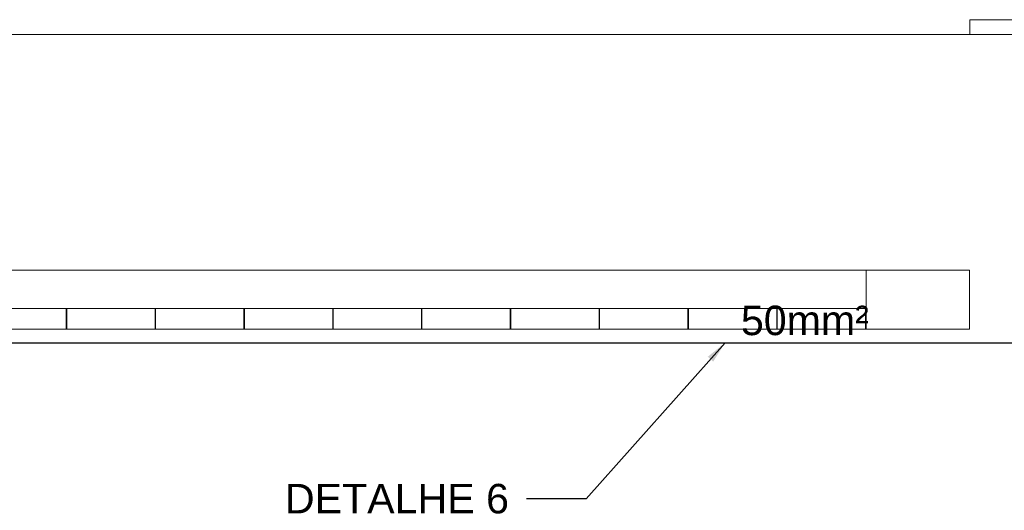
# Model space of a CAD drawing. Header units: millimetres. Extents: x 659 to 1031, y -73 to 11.
# Tile 7 of 141: x 713.56 to 720.25, y -59.33 to -56. Entities that reach past the tile are written whole.
import ezdxf

# ---------------------------------------------------------------- set-up
doc = ezdxf.new("R2010")
doc.units = ezdxf.units.MM
doc.header["$MEASUREMENT"] = 0
doc.linetypes.add('NULL', pattern=[0])
for name, color, linetype, lineweight in [('Cotas', 1, 'Continuous', 0), ('IFC-Janela-Contorno', 142, 'Continuous', 5), ('IFC-Laje-Contorno', 134, 'Continuous', 5), ('IFC-Parede padrão-Contorno', 44, 'Continuous', 5), ('PR-Condutos 50mm²', 30, 'Continuous', 25), ('PR-Textos conduto', 7, 'Continuous', 9), ('Textos', 7, 'Continuous', 9)]:
    doc.layers.add(name, color=color, linetype=linetype, lineweight=lineweight)
doc.styles.add('Arial', font='arial.ttf')
doc.dimstyles.get("Standard").update_dxf_attribs({"dimtxt": 0.18, "dimasz": 0.18, "dimexe": 0.18, "dimexo": 0.0625, "dimgap": 0.09, "dimtad": 0, "dimtih": 1, "dimtoh": 1, "dimdec": 4, "dimzin": 0, "dimdsep": 46, "dimtxsty": 'Standard', "dimcen": 0.09, "dimadec": 0, "dimazin": 0, "dimtfac": 1, "dimtdec": 4, "dimtofl": 0, "dimtmove": 0, "dimatfit": 3, "dimfxl": 1, "dimtolj": 1, "dimtzin": 0, "dimarcsym": 0})

msp = doc.modelspace()

# ---------------------------------------------------------------- linework, layer by layer
at = {"layer": 'IFC-Janela-Contorno', "color": 8, "lineweight": 5}
for p, q in [((720.0119, -55.9986), (724.4119, -55.9986)), ((720.0119, -56.0986), (720.0119, -55.9986)), ((720.0119, -56.0986), (724.4119, -56.0986)), ((713.2756, -57.9586), (713.8756, -57.9586)), ((713.8756, -57.9586), (713.877, -57.9586)), ((713.8756, -58.0986), (713.8756, -57.9586)), ((713.877, -57.9586), (713.8788, -57.9586)), ((713.8788, -57.9586), (714.4788, -57.9586)), ((713.8788, -58.0986), (713.8788, -57.9586)), ((714.4788, -57.9586), (714.4805, -57.9586)), ((714.4788, -58.0986), (714.4788, -57.9586)), ((714.4805, -57.9586), (714.4819, -57.9586)), ((714.4819, -57.9586), (715.0819, -57.9586)), ((714.4819, -58.0986), (714.4819, -57.9586)), ((715.0819, -57.9586), (715.0833, -57.9586)), ((715.0819, -58.0986), (715.0819, -57.9586)), ((715.0833, -57.9586), (715.0851, -57.9586)), ((715.0851, -57.9586), (715.6851, -57.9586)), ((715.0851, -58.0986), (715.0851, -57.9586)), ((715.6851, -57.9586), (715.6866, -57.9586)), ((715.6851, -58.0986), (715.6851, -57.9586)), ((715.6866, -57.9586), (715.6883, -57.9586)), ((715.6883, -57.9586), (716.2883, -57.9586)), ((715.6883, -58.0986), (715.6883, -57.9586)), ((716.2883, -57.9586), (716.2897, -57.9586)), ((716.2883, -58.0986), (716.2883, -57.9586)), ((716.2897, -57.9586), (716.2915, -57.9586)), ((716.2915, -57.9586), (716.8915, -57.9586)), ((716.2915, -58.0986), (716.2915, -57.9586)), ((716.8915, -57.9586), (716.8929, -57.9586)), ((716.8915, -58.0986), (716.8915, -57.9586)), ((716.8929, -57.9586), (716.8947, -57.9586)), ((716.8947, -57.9586), (717.4947, -57.9586)), ((716.8947, -58.0986), (716.8947, -57.9586)), ((717.4947, -57.9586), (717.4961, -57.9586)), ((717.4947, -58.0986), (717.4947, -57.9586)), ((717.4961, -57.9586), (717.4979, -57.9586)), ((717.4979, -57.9586), (718.0979, -57.9586)), ((717.4979, -58.0986), (717.4979, -57.9586)), ((718.0979, -57.9586), (718.0993, -57.9586)), ((718.0979, -58.0986), (718.0979, -57.9586)), ((718.0993, -57.9586), (718.101, -57.9586)), ((718.101, -57.9586), (718.701, -57.9586)), ((718.101, -58.0986), (718.101, -57.9586)), ((718.701, -57.9586), (718.7024, -57.9586)), ((718.701, -58.0986), (718.701, -57.9586)), ((718.7024, -57.9586), (718.7042, -57.9586)), ((718.7042, -57.9586), (719.3042, -57.9586)), ((718.7042, -58.0986), (718.7042, -57.9586)), ((719.3042, -57.9586), (719.3045, -57.9586)), ((719.3042, -58.0986), (719.3042, -57.9586)), ((719.3045, -57.9586), (719.3074, -57.9586)), ((713.2756, -58.0986), (713.8756, -58.0986)), ((713.8756, -58.0986), (713.8774, -58.0986)), ((713.8774, -58.0986), (713.8788, -58.0986)), ((713.8788, -58.0986), (714.4788, -58.0986)), ((714.4788, -58.0986), (714.4802, -58.0986)), ((714.4802, -58.0986), (714.4819, -58.0986)), ((714.4819, -58.0986), (715.0819, -58.0986)), ((715.0819, -58.0986), (715.0833, -58.0986)), ((715.0833, -58.0986), (715.0851, -58.0986)), ((715.0851, -58.0986), (715.6851, -58.0986)), ((715.6851, -58.0986), (715.6869, -58.0986)), ((715.6869, -58.0986), (715.6883, -58.0986)), ((715.6883, -58.0986), (716.2883, -58.0986)), ((716.2883, -58.0986), (716.2901, -58.0986)), ((716.2901, -58.0986), (716.2915, -58.0986)), ((716.2915, -58.0986), (716.8915, -58.0986)), ((716.8915, -58.0986), (716.8933, -58.0986)), ((716.8933, -58.0986), (716.8947, -58.0986)), ((716.8947, -58.0986), (717.4947, -58.0986)), ((717.4947, -58.0986), (717.4961, -58.0986)), ((717.4961, -58.0986), (717.4979, -58.0986)), ((717.4979, -58.0986), (718.0979, -58.0986)), ((718.0979, -58.0986), (718.0996, -58.0986)), ((718.0996, -58.0986), (718.101, -58.0986)), ((718.101, -58.0986), (718.701, -58.0986)), ((718.701, -58.0986), (718.7024, -58.0986)), ((718.7024, -58.0986), (718.7042, -58.0986)), ((718.7042, -58.0986), (719.3042, -58.0986)), ((719.3042, -58.0986), (719.3045, -58.0986)), ((719.3045, -58.0986), (719.3074, -58.0986))]:
    msp.add_line(p, q, dxfattribs=at)
at = {"layer": 'IFC-Laje-Contorno', "color": 8, "lineweight": 5}
msp.add_line((711.6093, -56.0986), (720.5446, -56.0986), dxfattribs=at)
at = {"layer": 'IFC-Parede padrão-Contorno', "color": 8, "lineweight": 5}
for p, q in [((700.6056, -57.6986), (719.3074, -57.6986)), ((719.3074, -57.88), (719.3074, -57.6986)), ((719.3074, -57.6986), (719.5984, -57.6986)), ((719.5984, -57.6986), (720.0093, -57.6986)), ((720.0093, -57.8852), (720.0093, -57.6986)), ((719.3074, -58.0986), (719.3074, -57.88)), ((720.0093, -58.0986), (720.0093, -57.8852)), ((713.5907, -58.0986), (716.5339, -58.0986)), ((716.5764, -58.0986), (716.8615, -58.0986)), ((719.3074, -58.0986), (719.5984, -58.0986)), ((719.5984, -58.0986), (720.0093, -58.0986))]:
    msp.add_line(p, q, dxfattribs=at)
at = {"layer": 'PR-Condutos 50mm²'}
msp.add_line((734.7025, -58.1921), (703.0818, -58.1921), dxfattribs=at)

# ---------------------------------------------------------------- texts
at = {"layer": 'PR-Textos conduto', "linetype": 'NULL', "insert": (718.8922, -58.1414), "char_height": 0.2, "width": 1.738415, "attachment_point": 8, "line_spacing_factor": 0.6, "style": 'Arial'}
msp.add_mtext('50mm²', dxfattribs=at)
at = {"layer": 'Textos', "linetype": 'NULL', "insert": (716.8822, -59.2492), "char_height": 0.2, "width": 3.146098, "attachment_point": 6, "line_spacing_factor": 0.9, "style": 'Arial'}
msp.add_mtext('DETALHE 6', dxfattribs=at)

# ---------------------------------------------------------------- leaders
at = {"layer": 'Cotas'}
msp.add_leader([(718.3508, -58.1898), (717.4061, -59.2492), (717.0022, -59.2492)], dimstyle='Standard', override={"dimasz": 0.15}, dxfattribs=at)

doc.saveas('drawing.dxf')
